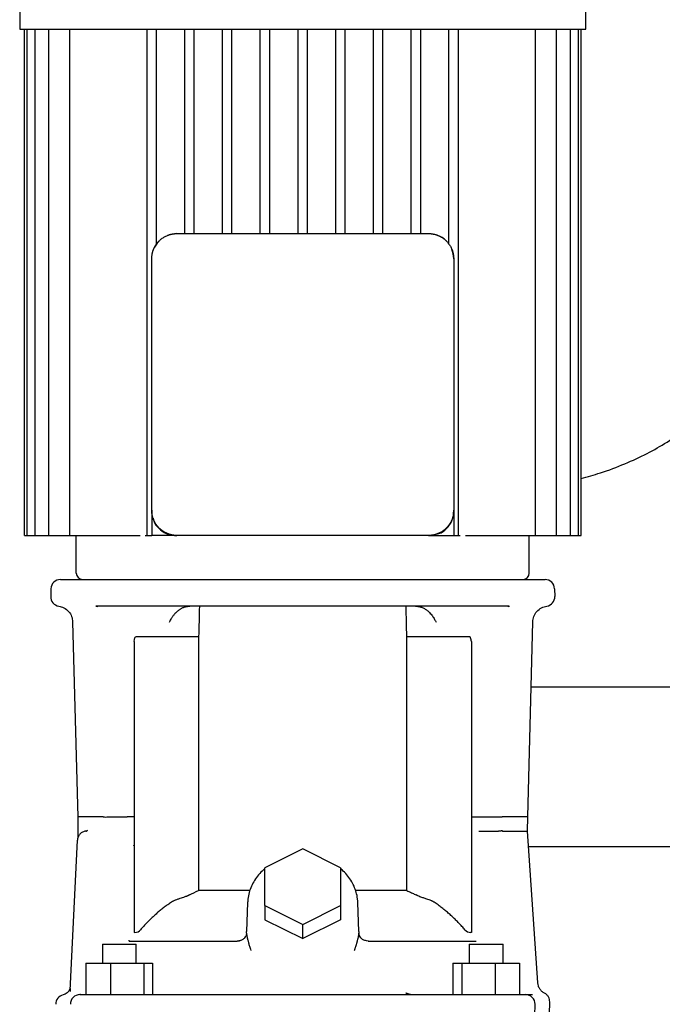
# Model space of a CAD drawing. Header units: millimetres. Extents: x 13 to 1368, y 14 to 860.
# Tile 2 of 7: x 33 to 237, y 262 to 575. Entities that reach past the tile are written whole.
import ezdxf

# ---------------------------------------------------------------- set-up
doc = ezdxf.new("R2010")
doc.units = ezdxf.units.MM

msp = doc.modelspace()

# ---------------------------------------------------------------- linework, layer by layer
at = {"color": 7, "linetype": 'Continuous', "lineweight": 25}
for p, q in [((32.86, 619.79), (32.86, 571.79)), ((212.86, 571.79), (212.86, 619.79)), ((32.86, 571.79), (122.86, 571.79)), ((34.36, 410.79), (34.36, 571.79)), ((35.19, 410.79), (35.19, 571.79)), ((37.73, 410.79), (37.73, 571.79)), ((42.15, 410.79), (42.15, 571.79)), ((48.8, 410.79), (48.8, 571.79)), ((73.36, 410.79), (73.36, 571.79)), ((76.36, 503.45), (76.36, 571.79)), ((85.36, 506.79), (85.36, 571.79)), ((88.36, 506.79), (88.36, 571.79)), ((97.36, 506.79), (97.36, 571.79)), ((100.36, 506.79), (100.36, 571.79)), ((109.36, 506.79), (109.36, 571.79)), ((112.36, 506.79), (112.36, 571.79)), ((121.36, 506.79), (121.36, 571.79)), ((122.86, 571.79), (212.86, 571.79)), ((124.36, 506.79), (124.36, 571.79)), ((133.36, 506.79), (133.36, 571.79)), ((136.36, 506.79), (136.36, 571.79)), ((145.36, 506.79), (145.36, 571.79)), ((148.36, 506.79), (148.36, 571.79)), ((157.36, 506.79), (157.36, 571.79)), ((160.36, 506.79), (160.36, 571.79)), ((169.36, 503.45), (169.36, 571.79)), ((172.36, 410.79), (172.36, 571.79)), ((196.92, 410.79), (196.92, 571.79)), ((203.56, 410.79), (203.56, 571.79)), ((207.98, 410.79), (207.98, 571.79)), ((210.52, 410.79), (210.52, 571.79)), ((211.36, 410.79), (211.36, 571.79)), ((82.86, 506.79), (162.86, 506.79)), ((74.86, 418.79), (74.86, 498.79)), ((170.86, 498.79), (170.86, 418.79)), ((74.86, 418.79), (74.86, 418.44)), ((74.86, 418.44), (74.92, 418.13)), ((74.86, 418.44), (74.86, 410.79)), ((170.86, 418.44), (170.86, 418.79)), ((170.86, 418.44), (170.86, 410.79)), ((34.36, 410.79), (35.19, 410.79)), ((35.19, 410.79), (36.69, 410.79)), ((36.69, 410.79), (37.73, 410.79)), ((37.73, 410.79), (39.23, 410.79)), ((39.23, 410.79), (42.15, 410.79)), ((42.15, 410.79), (43.65, 410.79)), ((43.65, 410.79), (48.8, 410.79)), ((48.8, 410.79), (50.3, 410.79)), ((50.3, 410.79), (69.72, 410.79)), ((50.86, 398.79), (50.86, 410.79)), ((69.72, 410.79), (71.15, 410.79)), ((72.75, 410.79), (73.36, 410.79)), ((73.36, 410.79), (74.86, 410.79)), ((82.51, 410.79), (74.86, 410.79)), ((82.51, 410.79), (82.86, 410.79)), ((162.86, 410.79), (82.86, 410.79)), ((162.86, 410.79), (163.2, 410.79)), ((163.2, 410.79), (163.52, 410.85)), ((163.2, 410.79), (170.86, 410.79)), ((170.86, 410.79), (172.36, 410.79)), ((172.36, 410.79), (172.96, 410.79)), ((174.56, 410.79), (175.99, 410.79)), ((175.99, 410.79), (195.42, 410.79)), ((194.86, 398.79), (194.86, 410.79)), ((195.42, 410.79), (196.92, 410.79)), ((196.92, 410.79), (202.06, 410.79)), ((202.06, 410.79), (203.56, 410.79)), ((203.56, 410.79), (206.48, 410.79)), ((206.48, 410.79), (207.98, 410.79)), ((207.98, 410.79), (209.02, 410.79)), ((209.02, 410.79), (210.52, 410.79)), ((210.52, 410.79), (211.36, 410.79)), ((45.78, 396.79), (199.93, 396.79)), ((42.78, 393.87), (42.71, 391.37)), ((202.93, 393.87), (203, 391.37)), ((57.07, 388.29), (57.36, 388.29)), ((57.36, 388.29), (57.07, 388.29)), ((188.35, 388.29), (57.36, 388.29)), ((57.69, 388.13), (57.36, 388.29)), ((188.35, 388.29), (188.02, 388.13)), ((188.35, 388.29), (188.64, 388.29)), ((49.7, 383.28), (51.33, 321.24)), ((194.39, 321.29), (196.01, 383.28)), ((69.22, 377.07), (69.22, 284.57)), ((89.76, 378.57), (69.75, 378.57)), ((89.76, 378.57), (89.76, 297.87)), ((155.95, 297.87), (155.95, 378.57)), ((175.96, 378.57), (155.95, 378.57)), ((176.5, 377.07), (176.5, 284.57)), ((280.24, 362.59), (195.47, 362.59)), ((51.32, 321.29), (51.37, 315.27)), ((51.96, 321.29), (51.32, 321.29)), ((60.92, 321.29), (66.98, 321.29)), ((178.73, 321.29), (184.79, 321.29)), ((194.36, 316.79), (194.39, 321.29)), ((53.86, 316.77), (54.45, 316.96)), ((54.45, 316.96), (53.86, 316.77)), ((54.05, 316.78), (53.86, 316.77)), ((53.86, 316.77), (54.05, 316.78)), ((178.87, 316.79), (184.81, 316.79)), ((197.6, 268.54), (194.36, 316.79)), ((48.92, 266.06), (51.22, 313.93)), ((69.1, 312.1), (69.2, 312.24)), ((122.85, 311.12), (110.85, 305.12)), ((134.85, 305.12), (122.85, 311.12)), ((281.12, 311.79), (194.69, 311.79)), ((110.85, 293.12), (110.85, 305.12)), ((134.85, 305.12), (134.85, 293.12)), ((106.02, 297.87), (89.76, 297.87)), ((155.95, 297.87), (139.68, 297.87)), ((105.34, 294.09), (105.02, 284.81)), ((110.85, 293.12), (122.85, 287.12)), ((110.85, 293.12), (110.85, 288.62)), ((122.85, 287.12), (134.85, 293.12)), ((134.85, 293.12), (134.85, 288.62)), ((140.69, 284.81), (140.37, 294.08)), ((110.85, 288.62), (122.85, 282.62)), ((134.85, 288.62), (122.85, 282.62)), ((122.85, 282.62), (122.85, 287.12)), ((67.71, 281.79), (67.71, 282.12)), ((67.71, 281.79), (102.05, 281.79)), ((69.46, 284.57), (69.22, 284.57)), ((102.04, 281.79), (102.01, 281.89)), ((103.02, 281.96), (102.04, 281.79)), ((102.7, 281.92), (102.05, 281.79)), ((102.59, 281.84), (102.06, 281.79)), ((105.01, 284.3), (105.02, 284.81)), ((140.71, 284.3), (140.66, 283.85)), ((140.69, 284.81), (140.71, 284.3)), ((143.66, 281.79), (142.69, 281.96)), ((143.66, 281.79), (143.02, 281.91)), ((143.66, 281.79), (143.1, 281.9)), ((143.66, 281.79), (178, 281.79)), ((143.7, 281.89), (143.72, 281.79)), ((143.72, 281.79), (143.7, 281.89)), ((176.5, 284.57), (176.25, 284.57)), ((59.14, 280.79), (59.14, 274.79)), ((59.14, 280.79), (64.9, 280.79)), ((64.9, 280.79), (69.9, 280.79)), ((69.9, 274.79), (69.9, 280.79)), ((175.81, 280.79), (175.81, 274.79)), ((175.81, 280.79), (180.81, 280.79)), ((180.81, 280.79), (186.57, 280.79)), ((186.57, 274.79), (186.57, 280.79)), ((53.92, 274.79), (53.92, 264.79)), ((53.92, 274.79), (61.68, 274.79)), ((61.68, 274.79), (61.7, 264.79)), ((61.68, 274.79), (72.28, 274.79)), ((72.28, 274.79), (72.28, 264.79)), ((72.28, 274.79), (75.12, 274.79)), ((75.12, 274.79), (75.12, 264.79)), ((170.6, 274.79), (170.6, 264.79)), ((170.6, 274.79), (173.44, 274.79)), ((173.44, 274.79), (173.44, 264.79)), ((173.44, 274.79), (184.03, 274.79)), ((184.03, 274.79), (184.02, 264.79)), ((184.03, 274.79), (191.79, 274.79)), ((191.79, 274.79), (191.79, 264.79)), ((48.92, 266.06), (48.86, 265.82)), ((52, 264.79), (61.7, 264.79)), ((52.18, 264.79), (52.31, 264.88)), ((52.31, 264.88), (52.18, 264.79)), ((52.18, 264.79), (52.95, 264.79)), ((53.47, 264.79), (53.47, 264.79)), ((61.7, 264.79), (184.02, 264.79)), ((184.02, 264.79), (193.71, 264.79)), ((192.24, 264.79), (192.19, 264.79)), ((196.27, 244.71), (196.71, 261.71)), ((200.93, 244.71), (201.4, 262.48))]:
    msp.add_line(p, q, dxfattribs=at)
at = {"color": 7, "linetype": 'Continuous', "lineweight": 25, "flags": 128}
for points in [[(82.86, 506.79), (81.29, 506.64), (79.87, 506.21)], [(192.76, 264.79), (193.23, 264.79), (193.68, 264.79), (194.11, 264.79), (194.51, 264.79), (194.9, 264.79), (195.27, 264.79), (195.62, 264.79), (195.95, 264.79)]]:
    msp.add_lwpolyline(points, dxfattribs=at)
at = {"color": 7, "linetype": 'Continuous', "lineweight": 25}
for centre, radius, start, end in [((82.86, 498.79), 8, 136.5461, 158.0935), ((162.86, 498.79), 8, 46.5461, 68.0935), ((162.86, 498.79), 8, 360, 22.6066), ((52.86, 398.79), 2, 180, 270), ((192.86, 398.79), 2, 270, 0), ((45.78, 393.79), 3, 90, 178.5), ((199.93, 393.79), 3, 1.5, 90), ((45.71, 391.29), 3, 178.5, 261.5085), ((200, 391.29), 3, 279.2634, 1.5083), ((69.46, 286.99), 2.42, 270, 319.7859), ((176.25, 286.99), 2.42, 220.2376, 270.0001), ((47.33, 261.79), 3, 103.3594, 181.5031), ((52, 261.79), 3, 90.0004, 181.5), ((193.71, 261.79), 3, 358.5, 89.9995)]:
    msp.add_arc(centre, radius, start, end, dxfattribs=at)
for points, knots in [([(75.43, 501.78), (75.47, 501.86), (75.54, 502.02), (75.65, 502.27), (75.77, 502.51), (75.9, 502.75), (76.04, 502.98), (76.18, 503.2), (76.33, 503.42), (76.49, 503.64), (76.65, 503.85), (76.82, 504.05), (77, 504.24), (77.25, 504.5), (77.57, 504.8), (77.99, 505.15), (78.43, 505.46), (78.89, 505.74), (79.37, 506), (79.7, 506.14), (79.87, 506.21)], [0, 0, 0, 0, 0.042378, 0.084552, 0.126529, 0.16832, 0.209933, 0.251378, 0.292666, 0.333804, 0.374804, 0.415676, 0.456428, 0.497072, 0.579367, 0.662163, 0.745544, 0.829592, 0.914384, 1, 1, 1, 1]), ([(79.87, 506.21), (79.96, 506.25), (80.13, 506.31), (80.4, 506.41), (80.67, 506.49), (80.94, 506.56), (81.21, 506.62), (81.48, 506.67), (81.76, 506.72), (82.03, 506.75), (82.31, 506.77), (82.58, 506.79), (82.76, 506.79), (82.86, 506.79)], [0, 0, 0, 0, 0.092863, 0.185261, 0.277217, 0.368756, 0.459904, 0.550685, 0.641125, 0.73125, 0.821087, 0.910661, 1, 1, 1, 1]), ([(162.86, 506.79), (162.95, 506.79), (163.13, 506.79), (163.41, 506.77), (163.68, 506.75), (163.96, 506.72), (164.23, 506.67), (164.5, 506.62), (164.78, 506.56), (165.05, 506.49), (165.31, 506.41), (165.58, 506.31), (165.75, 506.25), (165.84, 506.21)], [0, 0, 0, 0, 0.089329, 0.178896, 0.268727, 0.358849, 0.449287, 0.540068, 0.631218, 0.722761, 0.814723, 0.907128, 1, 1, 1, 1]), ([(165.84, 506.21), (165.92, 506.18), (166.09, 506.11), (166.33, 506), (166.58, 505.87), (166.81, 505.75), (167.04, 505.61), (167.27, 505.47), (167.49, 505.31), (167.7, 505.16), (167.91, 504.99), (168.11, 504.82), (168.31, 504.64), (168.56, 504.4), (168.87, 504.07), (169.21, 503.66), (169.52, 503.22), (169.81, 502.76), (170.06, 502.28), (170.21, 501.94), (170.28, 501.78)], [0, 0, 0, 0, 0.0423784, 0.0845516, 0.1265289, 0.1683196, 0.2099328, 0.2513783, 0.2926655, 0.3338043, 0.3748043, 0.4156757, 0.4564283, 0.4970723, 0.5793669, 0.6621633, 0.7455445, 0.8295917, 0.9143845, 1, 1, 1, 1]), ([(74.86, 498.79), (74.86, 498.88), (74.86, 499.07), (74.87, 499.34), (74.9, 499.62), (74.93, 499.89), (74.97, 500.16), (75.03, 500.44), (75.09, 500.71), (75.16, 500.98), (75.24, 501.25), (75.33, 501.51), (75.4, 501.69), (75.43, 501.78)], [0, 0, 0, 0, 0.089329, 0.178896, 0.268727, 0.358849, 0.449287, 0.540068, 0.631218, 0.722761, 0.814723, 0.907128, 1, 1, 1, 1]), ([(170.28, 501.78), (170.31, 501.69), (170.38, 501.51), (170.47, 501.25), (170.55, 500.98), (170.62, 500.71), (170.69, 500.44), (170.74, 500.16), (170.78, 499.89), (170.81, 499.62), (170.84, 499.34), (170.85, 499.07), (170.85, 498.88), (170.86, 498.79)], [0, 0, 0, 0, 0.092863, 0.185261, 0.277217, 0.368756, 0.459904, 0.550685, 0.641125, 0.73125, 0.821087, 0.910661, 1, 1, 1, 1]), ([(211.36, 428.89), (213.41, 429.46), (218.15, 430.78), (225.17, 433.44), (232.26, 436.71), (238.81, 440.44), (244.81, 444.62), (250.23, 449.27), (254.92, 454.19), (258.9, 459.36), (262.13, 464.3), (263.68, 467.69), (264.36, 469.17)], [0, 0, 0, 0, 0.093002, 0.214092, 0.326983, 0.432719, 0.54198, 0.645124, 0.74335, 0.837713, 0.929094, 1, 1, 1, 1]), ([(75.43, 415.81), (75.4, 415.89), (75.33, 416.07), (75.24, 416.33), (75.16, 416.6), (75.09, 416.87), (75.03, 417.14), (74.97, 417.42), (74.93, 417.69), (74.9, 417.96), (74.87, 418.24), (74.86, 418.52), (74.86, 418.7), (74.86, 418.79)], [0, 0, 0, 0, 0.0928632, 0.1852607, 0.2772167, 0.368756, 0.4599035, 0.5506846, 0.6411249, 0.7312502, 0.8210869, 0.9106612, 1, 1, 1, 1]), ([(165.32, 411.22), (165.61, 411.26), (166.86, 411.46), (168.72, 412.91), (170.13, 414.93), (170.76, 416.87), (170.82, 417.91), (170.86, 418.44)], [0, 0, 0, 0, 0.08954, 0.383006, 0.682277, 0.837158, 1, 1, 1, 1]), ([(170.86, 418.79), (170.85, 418.7), (170.85, 418.52), (170.84, 418.24), (170.81, 417.96), (170.78, 417.69), (170.74, 417.42), (170.69, 417.14), (170.62, 416.87), (170.55, 416.6), (170.47, 416.33), (170.38, 416.07), (170.31, 415.89), (170.28, 415.81)], [0, 0, 0, 0, 0.089329, 0.178896, 0.268727, 0.358849, 0.449287, 0.540068, 0.631218, 0.722761, 0.814723, 0.907128, 1, 1, 1, 1]), ([(75.28, 416.32), (75.33, 416.03), (75.53, 414.79), (76.98, 412.93), (78.99, 411.51), (80.94, 410.88), (81.97, 410.82), (82.51, 410.79)], [0, 0, 0, 0, 0.0895407, 0.3830067, 0.6822779, 0.8371585, 1, 1, 1, 1]), ([(79.87, 411.37), (79.79, 411.4), (79.62, 411.47), (79.38, 411.58), (79.14, 411.71), (78.9, 411.83), (78.67, 411.97), (78.44, 412.12), (78.22, 412.27), (78.01, 412.42), (77.8, 412.59), (77.6, 412.76), (77.4, 412.94), (77.15, 413.18), (76.84, 413.51), (76.5, 413.92), (76.19, 414.36), (75.9, 414.82), (75.65, 415.3), (75.5, 415.64), (75.43, 415.81)], [0, 0, 0, 0, 0.042378, 0.084552, 0.126529, 0.16832, 0.209933, 0.251378, 0.292666, 0.333804, 0.374804, 0.415676, 0.456428, 0.497072, 0.579367, 0.662163, 0.745544, 0.829592, 0.914384, 1, 1, 1, 1]), ([(170.28, 415.81), (170.24, 415.72), (170.17, 415.56), (170.06, 415.31), (169.94, 415.07), (169.81, 414.83), (169.67, 414.6), (169.53, 414.38), (169.38, 414.16), (169.22, 413.94), (169.06, 413.74), (168.89, 413.53), (168.71, 413.34), (168.46, 413.08), (168.14, 412.78), (167.73, 412.44), (167.29, 412.12), (166.82, 411.84), (166.34, 411.58), (166.01, 411.44), (165.84, 411.37)], [0, 0, 0, 0, 0.042378, 0.084552, 0.126529, 0.16832, 0.209933, 0.251378, 0.292666, 0.333804, 0.374804, 0.415676, 0.456428, 0.497072, 0.579367, 0.662163, 0.745544, 0.829592, 0.914384, 1, 1, 1, 1]), ([(82.86, 410.79), (82.76, 410.79), (82.58, 410.79), (82.31, 410.81), (82.03, 410.83), (81.76, 410.86), (81.48, 410.91), (81.21, 410.96), (80.94, 411.02), (80.67, 411.09), (80.4, 411.18), (80.13, 411.27), (79.96, 411.33), (79.87, 411.37)], [0, 0, 0, 0, 0.089329, 0.178896, 0.268727, 0.358849, 0.449287, 0.540068, 0.631218, 0.722761, 0.814723, 0.907128, 1, 1, 1, 1]), ([(165.84, 411.37), (165.75, 411.33), (165.58, 411.27), (165.31, 411.18), (165.05, 411.09), (164.78, 411.02), (164.5, 410.96), (164.23, 410.91), (163.96, 410.86), (163.68, 410.83), (163.41, 410.81), (163.13, 410.79), (162.95, 410.79), (162.86, 410.79)], [0, 0, 0, 0, 0.092863, 0.185261, 0.277217, 0.368756, 0.459904, 0.550685, 0.641125, 0.73125, 0.821087, 0.910661, 1, 1, 1, 1]), ([(45.27, 388.32), (45.81, 388.19), (47, 387.9), (48.47, 386.7), (49.49, 385.09), (49.63, 383.87), (49.7, 383.28)], [0, 0, 0, 0, 0.242041, 0.49999, 0.757944, 1, 1, 1, 1]), ([(82.04, 385.72), (82.11, 385.8), (82.24, 385.96), (82.45, 386.19), (82.67, 386.42), (82.91, 386.65), (83.17, 386.88), (83.44, 387.09), (83.74, 387.3), (84.05, 387.49), (84.38, 387.67), (84.75, 387.84), (85.15, 387.99), (85.57, 388.12), (86.02, 388.22), (86.49, 388.28), (86.81, 388.29), (86.97, 388.29)], [0, 0, 0, 0, 0.052682, 0.10708, 0.163176, 0.220916, 0.28022, 0.340987, 0.403081, 0.466327, 0.530525, 0.601452, 0.675932, 0.75355, 0.83383, 0.916177, 1, 1, 1, 1]), ([(158.74, 388.29), (158.81, 388.29), (158.97, 388.29), (159.2, 388.27), (159.42, 388.25), (159.65, 388.22), (159.87, 388.18), (160.08, 388.13), (160.29, 388.07), (160.49, 388.01), (160.69, 387.94), (161.15, 387.77), (161.83, 387.42), (162.59, 386.86), (163.18, 386.29), (163.65, 385.76), (164.05, 385.22), (164.44, 384.65), (164.83, 383.99), (165.09, 383.5), (165.23, 383.23)], [0, 0, 0, 0, 0.026582, 0.052976, 0.07913, 0.105, 0.130546, 0.155724, 0.18049, 0.204804, 0.228634, 0.251952, 0.375422, 0.491053, 0.575074, 0.65731, 0.737268, 0.80687, 0.894961, 1, 1, 1, 1]), ([(196.01, 383.28), (196.08, 383.87), (196.23, 385.09), (197.24, 386.7), (198.71, 387.9), (199.9, 388.19), (200.48, 388.33)], [0, 0, 0, 0, 0.2420528, 0.5000034, 0.7579521, 1, 1, 1, 1]), ([(80.48, 383.23), (80.55, 383.36), (80.66, 383.57), (80.89, 383.99), (81.12, 384.38), (81.38, 384.8), (81.59, 385.12), (81.81, 385.43), (81.97, 385.62), (82.04, 385.72)], [0, 0, 0, 0, 0.158326, 0.238539, 0.485195, 0.617644, 0.745525, 0.872308, 1, 1, 1, 1]), ([(176.5, 377.07), (176.48, 377.15), (176.45, 377.3), (176.41, 377.52), (176.36, 377.72), (176.32, 377.9), (176.27, 378.06), (176.23, 378.19), (176.18, 378.31), (176.14, 378.4), (176.1, 378.48), (176.05, 378.53), (176.01, 378.57), (175.97, 378.57), (175.96, 378.57)], [0, 0, 0, 0, 0.148913, 0.28533, 0.409298, 0.520878, 0.620155, 0.707247, 0.782334, 0.845697, 0.897803, 0.939505, 0.972469, 1, 1, 1, 1]), ([(59.39, 321.29), (59.53, 321.28), (59.79, 321.27), (60.37, 321.27), (60.69, 321.28), (60.92, 321.29)], [0, 0, 0, 0, 0.5, 0.5, 1, 1, 1, 1]), ([(69.22, 321.29), (69.16, 321.29), (69.04, 321.29), (68.85, 321.29), (68.67, 321.29), (68.48, 321.3), (68.29, 321.3), (68.1, 321.3), (67.91, 321.3), (67.72, 321.3), (67.53, 321.29), (67.34, 321.29), (67.16, 321.29), (67.04, 321.29), (66.98, 321.29)], [0, 0, 0, 0, 0.074035, 0.149746, 0.22715, 0.306254, 0.387061, 0.469569, 0.553771, 0.639657, 0.727221, 0.81646, 0.907379, 1, 1, 1, 1]), ([(176.49, 321.29), (176.9, 321.29), (177.3, 321.3), (178.06, 321.3), (178.42, 321.29), (178.73, 321.29)], [0, 0, 0, 0, 0.5, 0.5, 1, 1, 1, 1]), ([(184.79, 321.29), (185.02, 321.28), (185.34, 321.28), (185.92, 321.28), (186.18, 321.28), (186.32, 321.29)], [0, 0, 0, 0, 0.5, 0.5, 1, 1, 1, 1]), ([(194.39, 321.29), (194.39, 321.29), (194.6, 321.29), (194.18, 321.29), (193.75, 321.29)], [0, 0, 0, 0, 0.000031, 1, 1, 1, 1]), ([(53.86, 316.77), (53.53, 316.73), (53.19, 316.63), (52.55, 316.31), (52.25, 316.09), (51.76, 315.55), (51.56, 315.23), (51.3, 314.58), (51.23, 314.25), (51.22, 313.93)], [0, 0, 0, 0, 0.25, 0.25, 0.5, 0.5, 0.75, 0.75, 1, 1, 1, 1]), ([(54.45, 316.96), (54.39, 316.87), (54.23, 316.81), (54.08, 316.79), (54.01, 316.78)], [0, 0, 0, 0, 0.501939, 1, 1, 1, 1]), ([(184.81, 316.79), (184.82, 316.78), (184.84, 316.77), (184.87, 316.76), (184.91, 316.75), (184.94, 316.75), (184.98, 316.77), (185.05, 316.78), (185.13, 316.81), (185.25, 316.84), (185.38, 316.86), (185.54, 316.88), (185.73, 316.9), (185.9, 316.92), (186.03, 316.93), (186.11, 316.94), (186.17, 316.96), (186.22, 316.96), (186.28, 316.93), (186.31, 316.87), (186.32, 316.82), (186.33, 316.79)], [0, 0, 0, 0, 0.02241, 0.044801, 0.067781, 0.091912, 0.108219, 0.146369, 0.206386, 0.26336, 0.336187, 0.424827, 0.529285, 0.636028, 0.717798, 0.774247, 0.805247, 0.859015, 0.905239, 0.950027, 1, 1, 1, 1]), ([(51.37, 315.27), (51.36, 315.12), (51.36, 314.83), (51.31, 314.56), (51.28, 314.42)], [0, 0, 0, 0, 0.494209, 1, 1, 1, 1]), ([(51.44, 314.9), (51.42, 314.86), (51.32, 314.66), (51.28, 314.39), (51.29, 314.44), (51.28, 314.42)], [0, 0, 0, 0, 0.176102, 0.913546, 1, 1, 1, 1]), ([(69.2, 312.24), (69.22, 312.26), (69.26, 312.3), (69.35, 312.32), (69.43, 312.31), (69.45, 312.29), (69.45, 312.29)], [0, 0, 0, 0, 0.322696, 0.650667, 0.97864, 1, 1, 1, 1]), ([(110.85, 304.83), (110.55, 304.58), (109.67, 303.88), (108.45, 302.48), (107.21, 300.69), (106.28, 298.76), (105.64, 296.75), (105.39, 295.17), (105.35, 294.29), (105.34, 294.09)], [0, 0, 0, 0, 0.089253, 0.263045, 0.436331, 0.608993, 0.780984, 0.952354, 1, 1, 1, 1]), ([(140.37, 294.08), (140.34, 294.49), (140.28, 295.57), (139.92, 297.32), (139.21, 299.3), (138.2, 301.18), (136.9, 302.91), (135.78, 304.13), (135.02, 304.71), (134.85, 304.84)], [0, 0, 0, 0, 0.096901, 0.267364, 0.437942, 0.60882, 0.780181, 0.95211, 1, 1, 1, 1]), ([(155.95, 297.87), (156.15, 297.78), (156.55, 297.61), (157.15, 297.33), (157.74, 297.05), (158.33, 296.76), (158.72, 296.57), (158.91, 296.47)], [0, 0, 0, 0, 0.201284, 0.401892, 0.601858, 0.801216, 1, 1, 1, 1]), ([(86.8, 296.47), (86.72, 296.43), (86.57, 296.35), (86.33, 296.24), (86.09, 296.13), (85.78, 296), (85.4, 295.85), (84.85, 295.65), (84.17, 295.43), (83.48, 295.21), (82.9, 295.02), (82.46, 294.86), (82.06, 294.71), (81.7, 294.54), (81.39, 294.37), (81.2, 294.25), (81.1, 294.19)], [0, 0, 0, 0, 0.043126, 0.086157, 0.128963, 0.171411, 0.248279, 0.326603, 0.458557, 0.594912, 0.679822, 0.756201, 0.825284, 0.888271, 0.946205, 1, 1, 1, 1]), ([(164.61, 294.19), (164.56, 294.22), (164.46, 294.29), (164.31, 294.38), (164.13, 294.48), (163.9, 294.59), (163.52, 294.76), (163, 294.96), (162.37, 295.17), (161.78, 295.35), (161.25, 295.52), (160.71, 295.7), (160.12, 295.92), (159.5, 296.18), (159.1, 296.37), (158.91, 296.47)], [0, 0, 0, 0, 0.02755, 0.056173, 0.085986, 0.131237, 0.181627, 0.28523, 0.403301, 0.505075, 0.588906, 0.672663, 0.785282, 0.894711, 1, 1, 1, 1]), ([(81.1, 294.19), (80.91, 294.06), (80.52, 293.79), (79.95, 293.39), (79.38, 292.98), (78.83, 292.56), (78.29, 292.14), (77.76, 291.72), (77.23, 291.29), (76.72, 290.86), (76.22, 290.43), (75.73, 289.99), (75.25, 289.55), (74.77, 289.1), (74.31, 288.65), (73.86, 288.2), (73.41, 287.75), (72.97, 287.29), (72.55, 286.83), (72.13, 286.36), (71.71, 285.9), (71.45, 285.58), (71.31, 285.42)], [0, 0, 0, 0, 0.0537986, 0.1071065, 0.1599427, 0.2123254, 0.2642724, 0.3157997, 0.3669211, 0.4176498, 0.4679985, 0.5179796, 0.5676051, 0.6168865, 0.665835, 0.7144613, 0.7627762, 0.8107893, 0.8585097, 0.905946, 0.9531067, 1, 1, 1, 1]), ([(174.4, 285.42), (174.25, 285.6), (173.95, 285.95), (173.49, 286.47), (173.02, 286.98), (172.54, 287.5), (172.05, 288), (171.55, 288.51), (171.03, 289.01), (170.51, 289.5), (169.97, 290), (169.43, 290.48), (168.87, 290.96), (168.3, 291.44), (167.71, 291.91), (167.12, 292.38), (166.51, 292.84), (165.89, 293.3), (165.25, 293.75), (164.82, 294.04), (164.61, 294.19)], [0, 0, 0, 0, 0.052283, 0.104878, 0.157795, 0.211048, 0.264647, 0.318607, 0.372941, 0.427664, 0.482791, 0.538339, 0.594323, 0.650761, 0.70767, 0.765069, 0.822977, 0.881419, 0.940418, 1, 1, 1, 1]), ([(104.95, 283.81), (104.92, 283.74), (104.89, 283.66), (104.74, 283.36), (104.39, 282.83), (103.65, 282.15), (102.95, 281.95), (102.59, 281.84)], [0, 0, 0, 0, 0.112393, 0.224197, 0.457209, 0.716776, 1, 1, 1, 1]), ([(104.95, 283.81), (105, 283.88), (104.98, 283.89), (104.96, 283.84), (104.95, 283.81)], [0, 0, 0, 0, 0.321372, 1, 1, 1, 1]), ([(105.01, 284.3), (105.01, 284.27), (105, 284.21), (105.01, 284.1), (105.02, 283.97), (105.03, 283.84), (105.05, 283.69), (105.08, 283.53), (105.11, 283.36), (105.14, 283.17), (105.18, 282.97), (105.23, 282.76), (105.28, 282.54), (105.34, 282.3), (105.41, 282.02), (105.51, 281.66), (105.63, 281.22), (105.77, 280.72), (105.95, 280.16), (106.15, 279.54), (106.3, 279.1), (106.37, 278.87)], [0, 0, 0, 0, 0.022661, 0.04699, 0.073054, 0.100905, 0.130587, 0.162133, 0.195571, 0.230923, 0.268207, 0.307437, 0.348625, 0.391779, 0.436907, 0.504725, 0.582946, 0.671572, 0.770607, 0.880065, 1, 1, 1, 1]), ([(139.34, 278.87), (139.38, 278.99), (139.46, 279.22), (139.57, 279.56), (139.68, 279.88), (139.77, 280.19), (139.86, 280.48), (139.95, 280.75), (140.02, 281), (140.09, 281.24), (140.15, 281.46), (140.2, 281.66), (140.28, 281.94), (140.36, 282.28), (140.46, 282.67), (140.54, 283.03), (140.61, 283.36), (140.65, 283.65), (140.69, 283.9), (140.71, 284.12), (140.71, 284.25), (140.71, 284.3)], [0, 0, 0, 0, 0.062421, 0.121908, 0.178475, 0.23213, 0.282877, 0.330718, 0.375653, 0.417684, 0.456808, 0.493026, 0.526339, 0.604182, 0.676547, 0.743477, 0.805034, 0.861307, 0.912425, 0.958568, 1, 1, 1, 1]), ([(140.77, 283.79), (140.76, 283.83), (140.74, 283.87), (140.71, 283.86), (140.71, 283.86)], [0, 0, 0, 0, 0.691457, 1, 1, 1, 1]), ([(143.1, 281.9), (142.77, 281.95), (142.07, 282.15), (141.32, 282.83), (140.96, 283.36), (140.82, 283.67), (140.79, 283.75), (140.77, 283.79)], [0, 0, 0, 0, 0.283734, 0.543565, 0.776392, 0.887943, 1, 1, 1, 1]), ([(48.8, 266.59), (48.69, 266.35), (48.48, 265.89), (47.95, 265.33), (47.34, 264.91), (46.87, 264.78), (46.64, 264.71)], [0, 0, 0, 0, 0.253826, 0.510235, 0.761329, 1, 1, 1, 1]), ([(48.88, 266.71), (48.88, 266.72), (48.87, 266.82), (48.83, 266.7), (48.8, 266.59)], [0, 0, 0, 0, 0.11776, 1, 1, 1, 1]), ([(48.96, 266.89), (48.95, 266.77), (48.94, 266.64), (48.93, 266.37), (48.92, 266.23), (48.92, 266.06)], [0, 0, 0, 0, 0.5, 0.5, 1, 1, 1, 1]), ([(199.75, 265.24), (199.49, 265.4), (198.87, 265.78), (198.19, 266.61), (197.74, 267.55), (197.65, 268.22), (197.6, 268.54)], [0, 0, 0, 0, 0.256894, 0.514932, 0.765123, 1, 1, 1, 1]), ([(155.61, 265.4), (155.67, 265.37), (155.8, 265.3), (156.01, 265.2), (156.24, 265.11), (156.49, 265.03), (156.8, 264.94), (157.18, 264.86), (157.62, 264.8), (157.92, 264.79), (158.06, 264.79)], [0, 0, 0, 0, 0.082498, 0.171723, 0.267719, 0.370527, 0.48019, 0.652322, 0.825585, 1, 1, 1, 1]), ([(155.61, 265.4), (155.63, 265.37), (155.68, 265.31), (155.76, 265.22), (155.84, 265.14), (155.92, 265.07), (156, 265), (156.11, 264.93), (156.26, 264.85), (156.44, 264.8), (156.56, 264.79), (156.62, 264.79)], [0, 0, 0, 0, 0.083492, 0.16662, 0.249613, 0.332703, 0.416119, 0.500086, 0.667076, 0.8331, 1, 1, 1, 1]), ([(201.4, 262.48), (201.38, 262.74), (201.36, 263.31), (201.01, 264.11), (200.48, 264.8), (199.99, 265.09), (199.75, 265.24)], [0, 0, 0, 0, 0.244897, 0.500001, 0.755104, 1, 1, 1, 1])]:
    msp.add_open_spline(points, degree=3, knots=knots, dxfattribs=at)
for points in [[(89.99, 388.29), (89.91, 385.05), (89.84, 381.81), (89.76, 378.57)], [(155.95, 378.57), (155.87, 381.81), (155.8, 385.05), (155.72, 388.29)], [(69.22, 377.07), (69.4, 378.07), (69.58, 378.57), (69.75, 378.57)], [(59.39, 321.29), (55.58, 321.29), (53.07, 321.29), (51.96, 321.29)], [(193.75, 321.29), (192.64, 321.29), (190.13, 321.29), (186.32, 321.29)], [(186.33, 316.79), (191.58, 316.79), (194.36, 316.79), (194.36, 316.79)], [(86.8, 296.47), (87.77, 296.96), (88.75, 297.43), (89.76, 297.87)]]:
    msp.add_open_spline(points, degree=3, dxfattribs=at)

doc.saveas('drawing.dxf')
